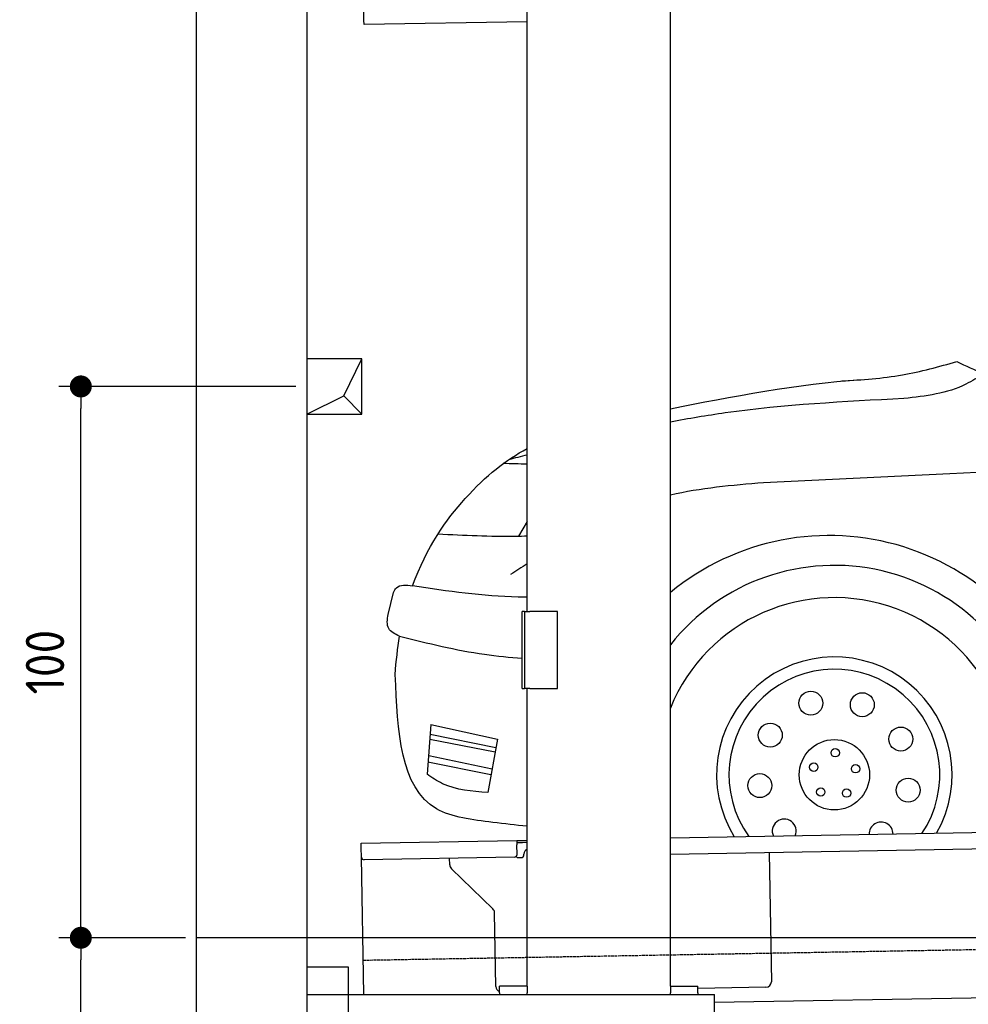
# Model space of a CAD drawing. Header units: millimetres. Extents: x 552 to 7231, y 5612 to 12086.
# Tile 2 of 5: x 552 to 2273, y 7995 to 9781. Entities that reach past the tile are written whole.
import ezdxf

# ---------------------------------------------------------------- set-up
doc = ezdxf.new("R2010")
doc.units = ezdxf.units.MM
doc.linetypes.add('GEN3', pattern=[6.25, 5, -1.25])
doc.layers.get('0').update_dxf_attribs({"lineweight": 25})
for name, color, linetype, lineweight in [('3', 6, 'GEN3', 25), ('4', 3, 'Continuous', 25), ('5', 3, 'Continuous', 25), ('breakthrough', 1, 'Continuous', 25)]:
    doc.layers.add(name, color=color, linetype=linetype, lineweight=lineweight)
doc.layers.add('Car', color=10, linetype='Continuous')
doc.styles.get("Standard").update_dxf_attribs({"font": 'ISOCP.SHX'})
doc.dimstyles.new('GEN-ISO$0', dxfattribs={"dimscale": 20, "dimtxt": 3.5, "dimasz": 2, "dimexe": 2, "dimexo": 1, "dimgap": 1.5, "dimtad": 1, "dimdec": 1, "dimlfac": 0.1, "dimdsep": 46, "dimtxsty": 'STANDARD', "dimblk": 'PUNKT', "dimcen": 2, "dimclrd": 256, "dimclre": 256, "dimclrt": 2, "dimadec": 0, "dimazin": 0, "dimtp": 0.1, "dimtm": 0.1, "dimtfac": 0.71, "dimtdec": 1, "dimtmove": 2, "dimatfit": 3, "dimldrblk": 'PUNKT', "dimfxl": 1, "dimtolj": 1, "dimarcsym": 0})

# ---------------------------------------------------------------- blocks, each defined once
blk = doc.blocks.new('PUNKT')
at = {"layer": '4', "color": 0, "linetype": 'ByBlock'}
blk.add_line((-0.5, 0), (-1, 0), dxfattribs=at)
at = {"layer": '4', "color": 0, "linetype": 'ByBlock', "const_width": 0.5}
blk.add_lwpolyline([(-0.25, 0, 1), (0.25, 0, 1)], format="xyb", close=True, dxfattribs=at)
blk = doc.blocks.new('*D6')
at = {"layer": '4', "lineweight": -2, "transparency": 16777216}
for p, q in [((852.8, 8115.9), (622.8, 8115.9)), ((662.8, 6255.9), (662.8, 8075.9)), ((1052.8, 6215.9), (622.8, 6215.9))]:
    blk.add_line(p, q, dxfattribs=at)
at = {"layer": 'Defpoints', "color": 0, "transparency": 16777216}
for p in [(662.8, 8115.9), (872.8, 8115.9), (1072.8, 6215.9)]:
    blk.add_point(p, dxfattribs=at)
at = {"layer": '4', "lineweight": -2, "transparency": 16777216, "xscale": 40, "yscale": 40, "zscale": 40}
for p, rotation in [((662.8, 8115.9), 90), ((662.8, 6215.9), 270)]:
    blk.add_blockref('PUNKT', p, dxfattribs=dict(at, rotation=rotation))
at = {"layer": '4', "color": 2, "transparency": 16777216, "insert": (597.8, 7165.9), "char_height": 70, "attachment_point": 5, "rotation": 90}
blk.add_mtext('\\A1;190', dxfattribs=at)
blk = doc.blocks.new('*D7')
at = {"layer": '4', "lineweight": -2, "transparency": 16777216}
for p, q in [((1052.8, 9115.9), (622.8, 9115.9)), ((662.8, 8155.9), (662.8, 9075.9)), ((852.8, 8115.9), (622.8, 8115.9))]:
    blk.add_line(p, q, dxfattribs=at)
at = {"layer": '4', "lineweight": -2, "transparency": 16777216, "xscale": 40, "yscale": 40, "zscale": 40}
for p, rotation in [((662.8, 9115.9), 90), ((662.8, 8115.9), 270)]:
    blk.add_blockref('PUNKT', p, dxfattribs=dict(at, rotation=rotation))
at = {"layer": '4', "color": 2, "transparency": 16777216, "insert": (597.8, 8615.9), "char_height": 70, "attachment_point": 5, "rotation": 90}
blk.add_mtext('\\A1;100', dxfattribs=at)

msp = doc.modelspace()

# ---------------------------------------------------------------- linework, layer by layer
for p, q in [((872.77, 5965.9), (872.77, 11765.9)), ((1072.77, 11565.9), (1072.77, 6215.9)), ((1472.77, 8708.02), (1472.77, 10183.02)), ((1732.77, 8027.85), (1732.77, 10183.02)), ((1176.67, 9780.32), (1172.01, 10047.28)), ((1176.81, 9772.32), (1176.67, 9780.32)), ((1472.77, 9777.49), (1176.81, 9772.32)), ((1467.77, 8708.02), (1463.77, 8708.02)), ((1463.77, 8568.02), (1463.77, 8708.02)), ((1467.77, 8708.02), (1477.77, 8708.02)), ((1467.77, 8708.02), (1467.77, 8568.02)), ((1527.77, 8708.02), (1477.77, 8708.02)), ((1527.77, 8568.02), (1527.77, 8708.02)), ((1463.77, 8568.02), (1467.77, 8568.02)), ((1477.77, 8568.02), (1467.77, 8568.02)), ((1472.77, 8027.85), (1472.77, 8568.02)), ((1477.77, 8568.02), (1527.77, 8568.02)), ((1732.77, 8297.07), (4392.09, 8343.49)), ((4387.61, 8313.41), (1732.77, 8267.07)), ((1171.58, 8287.28), (1454.03, 8292.21)), ((1171.72, 8279.28), (1171.58, 8287.28)), ((1454.03, 8292.21), (1464.03, 8292.38)), ((1454.03, 8292.21), (1454.17, 8284.21)), ((1464.1, 8288.38), (1454.1, 8288.21)), ((1464.03, 8292.38), (1472.77, 8292.53)), ((1472.77, 8288.53), (1464.1, 8288.38)), ((1172.01, 8262.28), (1171.72, 8279.28)), ((1454.47, 8267.21), (1454.17, 8284.21)), ((1911.99, 8270.2), (1916.07, 8036.23)), ((1176.36, 8013.02), (1172.01, 8262.28)), ((1449.56, 8262.12), (1177.1, 8257.37)), ((1332.28, 8248.22), (1332.08, 8260.07)), ((1457.08, 8261.26), (1462.07, 8261.34)), ((1466.99, 8266.43), (1466.97, 8267.43)), ((1410.76, 8168.36), (1335.34, 8241.2)), ((1416.15, 8027.51), (1413.81, 8161.34)), ((1072.77, 8063.02), (1147.77, 8063.02)), ((1147.77, 8063.02), (1147.77, 7858.02)), ((4146.36, 8039.16), (1812.77, 7998.42)), ((1472.77, 8028.02), (1422.77, 8028.02)), ((1422.77, 8016.02), (1422.77, 8028.02)), ((1472.77, 8027.85), (1472.77, 8016.02)), ((1732.77, 8028.02), (1782.77, 8028.02)), ((1732.77, 8027.85), (1732.77, 8016.02)), ((1782.77, 8016.02), (1782.77, 8028.02)), ((1906.25, 8026.06), (1782.77, 8023.9)), ((1072.77, 8013.02), (1812.77, 8013.02)), ((1422.77, 8016.02), (1422.77, 8013.02)), ((1472.77, 8013.02), (1472.77, 8016.02)), ((1732.77, 8013.02), (1732.77, 8016.02)), ((1782.77, 8016.02), (1782.77, 8013.02)), ((1812.77, 7908.02), (1812.77, 8013.02))]:
    msp.add_line(p, q)
for centre, radius, start, end in [((1476.97, 8267.6), 10, 114.78744, 181), ((1177.01, 8262.37), 5, 181, 271), ((1449.47, 8267.12), 5, 271, 1), ((1456.99, 8266.25), 5, 214.23672, 271), ((1461.99, 8266.34), 5, 271, 1), ((1342.28, 8248.39), 10, 181, 226), ((1403.81, 8161.17), 10, 1, 46), ((1426.15, 8027.68), 10, 181, 250.29343), ((1906.07, 8036.06), 10, 271, 1)]:
    msp.add_arc(centre, radius, start, end)
at = {"layer": '3'}
msp.add_line((1175.28, 8075.31), (6230.44, 8163.55), dxfattribs=at)
at = {"layer": '5'}
msp.add_line((6272.78, 8115.9), (872.77, 8115.9), dxfattribs=at)
at = {"layer": 'breakthrough'}
for p, q in [((1140.15, 9098.85), (1172.77, 9165.9)), ((1072.77, 9065.9), (1140.15, 9098.85)), ((1139.93, 9098.75), (1172.77, 9065.9))]:
    msp.add_line(p, q, dxfattribs=at)
msp.add_lwpolyline([(1172.77, 9165.9), (1072.77, 9165.9), (1072.77, 9065.9), (1172.77, 9065.9)], close=True, dxfattribs=at)
at = {"layer": 'Car'}
for p, q in [((4447.57, 9063.51), (2239.89, 8957.56)), ((2239.89, 8957.56), (1902.04, 8941.35)), ((1472.79, 8871.15), (1457.03, 8844.5)), ((1220.31, 8702.51), (1230.4, 8742.4)), ((1298.02, 8502.71), (1291.1, 8412.6)), ((1298.02, 8502.71), (1418.83, 8475.89)), ((1296.68, 8485.27), (1416.15, 8461.23)), ((1296, 8476.41), (1414.69, 8453.24)), ((1418.83, 8475.89), (1401.24, 8379.49)), ((1292.82, 8435.05), (1407.17, 8412.02)), ((1294.44, 8446.32), (1409.1, 8422.44))]:
    msp.add_line(p, q, dxfattribs=at)
for centre, radius in [((1987.53, 8541.48), 21.71), ((2081.06, 8538.65), 21.71), ((1914.06, 8483.53), 21.71), ((2150.89, 8476.36), 21.71), ((2030.41, 8411.58), 63.76), ((2032, 8451.41), 7.59), ((1993.02, 8425.39), 7.59), ((2068.78, 8422.38), 7.59), ((1895.04, 8391.91), 21.71), ((2164.35, 8383.76), 21.71), ((2005.72, 8380.29), 7.59), ((2052.54, 8378.42), 7.59)]:
    msp.add_circle(centre, radius, dxfattribs=at)
for centre, radius, start, end in [((2020.86, 8392.76), 452.82, 15.71402, 129.50797), ((2030.41, 8411.58), 379.79, 12.02177, 141.59755), ((2030.41, 8411.58), 321.28, 341.11182, 157.87788), ((2030.41, 8411.58), 213.75, 330.24839, 211.75161), ((2030.41, 8411.58), 191.3, 326.1577, 215.8423), ((1939.35, 8309.49), 21.71, 337.055, 204.945), ((2115.14, 8304.18), 21.71, 359.8651, 182.1349)]:
    msp.add_arc(centre, radius, start, end, dxfattribs=at)
for points, knots in [([(2043.76, 9125.83), (2080.64, 9128.19), (2151.58, 9132.73), (2220, 9151.9), (2252.85, 9161.1)], [0, 0, 0, 0, 110.5166237, 212.5589666, 212.5589666, 212.5589666, 212.5589666]), ([(2252.85, 9161.1), (2268.82, 9153.43), (2343.04, 9117.76), (2425.7, 9108.22), (2490.58, 9100.74)], [0, 0, 0, 0, 52.9926822, 246.3152334, 246.3152334, 246.3152334, 246.3152334]), ([(2301.14, 9139.29), (2290.66, 9132.46), (2247.7, 9104.48), (2195.86, 9098.49), (2156.68, 9093.96)], [0, 0, 0, 0, 37.3010979, 152.7747346, 152.7747346, 152.7747346, 152.7747346]), ([(2156.68, 9093.96), (2048.11, 9088.41), (1905.78, 9081.13), (1765.86, 9057.54), (1732.79, 9051.26)], [0, 0, 0, 0, 325.3678115, 426.5136079, 426.5136079, 426.5136079, 426.5136079]), ([(1264.97, 8754.25), (1290.16, 8824.92), (1366.05, 8929.25), (1434.38, 8982.87), (1472.79, 9003.33)], [108.4209833, 108.4209833, 108.4209833, 108.4209833, 280.9391999, 472.3029963, 472.3029963, 472.3029963, 472.3029963]), ([(1311.12, 8848.45), (1358.3, 8846.15), (1412.19, 8843.52), (1466.07, 8844.66), (1472.79, 8844.85)], [0, 0, 0, 0, 141.576275, 161.7381506, 161.7381506, 161.7381506, 161.7381506]), ([(1230.4, 8742.4), (1231.96, 8745.4), (1238.28, 8757.58), (1253.5, 8755.68), (1264.97, 8754.25)], [0, 0, 0, 0, 9.6611832, 39.2570926, 39.2570926, 39.2570926, 39.2570926]), ([(1472.79, 8733.93), (1467.31, 8733.89), (1397.81, 8734.12), (1328.67, 8744.6), (1264.97, 8754.25)], [92.6862154, 92.6862154, 92.6862154, 92.6862154, 109.135869, 301.60571, 301.60571, 301.60571, 301.60571]), ([(1241.41, 8662.8), (1233.24, 8666.67), (1216.5, 8674.59), (1219.02, 8693.06), (1220.31, 8702.51)], [0, 0, 0, 0, 24.4126681, 50.0435984, 50.0435984, 50.0435984, 50.0435984]), ([(1241.41, 8662.8), (1292.61, 8650.16), (1366.12, 8632.02), (1440.98, 8624.51), (1463.79, 8622.92)], [0, 0, 0, 0, 157.7047944, 226.3960646, 226.3960646, 226.3960646, 226.3960646]), ([(1472.79, 8318.12), (1452.22, 8320.39), (1395.23, 8326.85), (1243.85, 8345.55), (1237.71, 8490.6), (1233.36, 8593.45)], [263.3713773, 263.3713773, 263.3713773, 263.3713773, 323.6453106, 428.2821634, 683.2854303, 683.2854303, 683.2854303, 683.2854303]), ([(1401.24, 8379.49), (1372.63, 8381.51), (1332.73, 8384.32), (1300.28, 8406.36), (1291.1, 8412.6)], [0, 0, 0, 0, 83.5154246, 116.5001169, 116.5001169, 116.5001169, 116.5001169])]:
    msp.add_open_spline(points, degree=3, knots=knots, dxfattribs=at)
for points in [[(1732.79, 9075.52), (1839.73, 9096.95), (1968.65, 9121.12), (2075.85, 9127.98)], [(1472.79, 8991.55), (1461.65, 8988.73), (1450.51, 8985.9), (1439.38, 8983.08)], [(1472.79, 8974.73), (1458.43, 8975.56), (1443.95, 8975.8), (1429.48, 8976.05)], [(1902.04, 8941.35), (1844.78, 8936.4), (1787.51, 8931.45), (1732.79, 8918.76)], [(1472.79, 8794.21), (1462.8, 8787.76), (1452.83, 8781.27), (1442.86, 8774.78)], [(1233.36, 8593.45), (1234.99, 8618.15), (1237.74, 8641.22), (1241.41, 8662.8)]]:
    msp.add_open_spline(points, degree=3, dxfattribs=at)

# ---------------------------------------------------------------- dimensions: what is measured, and where the dimension line sits
at = {"layer": '4'}
for base, p1, p2, picture, middle in [((662.77, 9115.9), (872.77, 8115.9), (1072.77, 9115.9), '*D7', (597.77, 8615.9)), ((662.77, 8115.9), (1072.77, 6215.9), (872.77, 8115.9), '*D6', (597.77, 7165.9))]:
    dim = msp.add_linear_dim(base=base, p1=p1, p2=p2, angle=90, dimstyle='GEN-ISO$0', dxfattribs=at)
    dim.commit()
    dim.dimension.update_dxf_attribs({"geometry": picture, "text_midpoint": middle})

doc.saveas('drawing.dxf')
